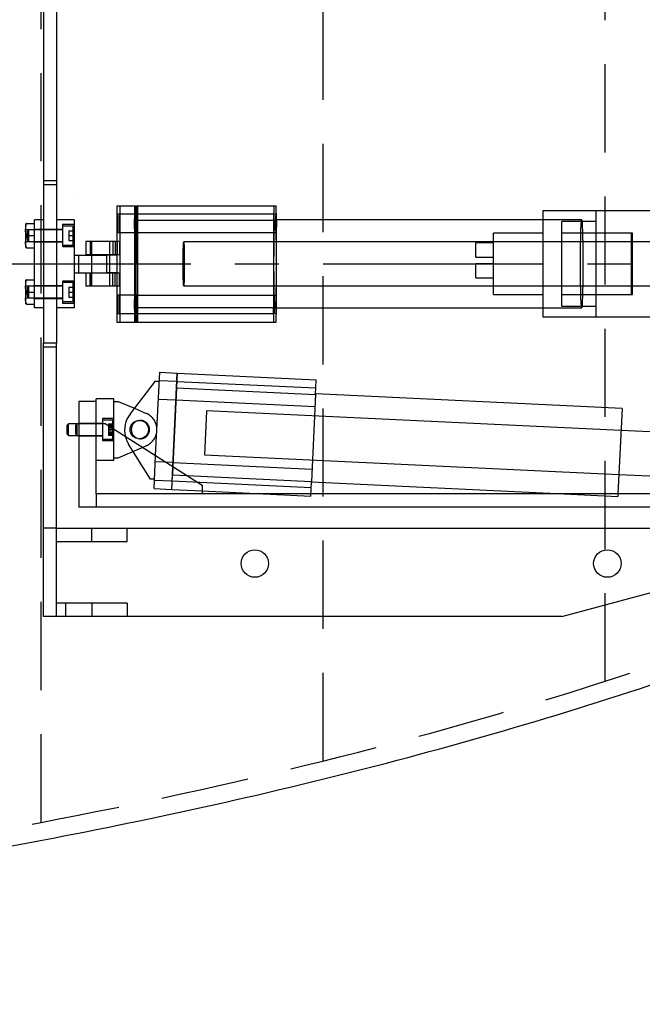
# Model space of a CAD drawing. Extents: x -156 to 25, y 5 to 135.
# Tile 8 of 14: x -3 to 6, y 25 to 39. Entities that reach past the tile are written whole.
import ezdxf

# ---------------------------------------------------------------- set-up
doc = ezdxf.new("R2010")
doc.units = 0
doc.header["$LTSCALE"] = 5
doc.header["$MEASUREMENT"] = 0
for name, pattern in [('CENTER', [2, 1.25, -0.25, 0.25, -0.25]), ('HIDDEN', [0.375, 0.25, -0.125]), ('SLDHIDDEN0', [1.905, 1.27, -0.635])]:
    doc.linetypes.add(name, pattern=pattern)
doc.layers.add('HULL', color=7, linetype='CONTINUOUS')
doc.layers.add('TAIL', color=140, linetype='CONTINUOUS')

msp = doc.modelspace()

# ---------------------------------------------------------------- linework, layer by layer
at = {"layer": 'HULL', "color": 1, "linetype": 'HIDDEN'}
for p, q in [((-2.873, 27.256), (-2.873, 43.096)), ((1.127, 28.126), (1.127, 42.226)), ((5.127, 29.256), (5.127, 41.096))]:
    msp.add_line(p, q, dxfattribs=at)
at = {"layer": 'HULL', "color": 1, "linetype": 'CENTER', "ltscale": 0.5}
msp.add_line((-83.873, 35.176), (17.194, 35.176), dxfattribs=at)
at = {"layer": 'HULL', "linetype": 'HIDDEN'}
msp.add_open_spline([(-32.873, 24.926), (-30.873, 24.947), (-26.871, 25.009), (-20.869, 25.262), (-15.534, 25.614), (-10.868, 26.071), (-6.861, 26.557), (-2.855, 27.228), (1.157, 28.089), (5.172, 29.218), (8.205, 30.309), (9.9, 31.011), (10.284, 31.176)], degree=3, knots=[73.978188, 73.978188, 73.978188, 73.978188, 79.979196, 85.984402, 91.998394, 96.017362, 100.048491, 104.104215, 108.197734, 112.354283, 116.605589, 117.858875, 117.858875, 117.858875, 117.858875], dxfattribs=at)
at = {"layer": 'HULL'}
msp.add_open_spline([(-32.873, 24.676), (-32.556, 24.679), (-32.238, 24.683), (-29.75, 24.714), (-27.579, 24.756), (-23.238, 24.909), (-21.069, 25.015), (-16.734, 25.286), (-14.567, 25.457), (-10.244, 25.891), (-8.084, 26.141), (-4.287, 26.728), (-2.647, 27.027), (0.615, 27.725), (2.235, 28.129), (5.438, 29.069), (7.021, 29.606), (9.15, 30.432), (9.719, 30.663), (10.284, 30.904)], degree=3, knots=[73.975573, 73.975573, 73.975573, 73.975573, 74.928398, 74.928398, 81.436157, 81.436157, 87.943917, 87.943917, 94.451676, 94.451676, 100.959435, 100.959435, 105.945501, 105.945501, 110.931566, 110.931566, 115.917632, 115.917632, 117.752109, 117.752109, 117.752109, 117.752109], dxfattribs=at)
at = {"layer": 'TAIL', "linetype": 'CONTINUOUS'}
for p, q in [((-2.84, 40.176), (-2.84, 36.299)), ((-2.652, 40.176), (-2.652, 36.299)), ((-2.84, 36.299), (-2.84, 34.053)), ((-2.652, 36.299), (-2.84, 36.299)), ((-2.652, 36.299), (-2.652, 34.053)), ((-2.339, 36.185), (-2.339, 36.185)), ((-1.798, 36.001), (-1.798, 35.494)), ((-1.798, 36.001), (-1.756, 36.001)), ((-1.756, 36.001), (-1.756, 34.351)), ((-1.756, 36.001), (-1.506, 36.001)), ((-1.527, 36.001), (-1.527, 35.176)), ((-1.506, 36.001), (0.463, 36.001)), ((-1.506, 36.001), (-1.506, 34.351)), ((0.468, 35.794), (0.463, 36.001)), ((4.246, 35.926), (4.246, 35.801)), ((4.996, 35.926), (4.246, 35.926)), ((6.246, 35.926), (4.996, 35.926)), ((4.996, 35.926), (4.996, 35.488)), ((4.996, 35.926), (4.996, 35.488)), ((-3.08, 35.748), (-3.088, 35.748)), ((-3.08, 35.748), (-2.965, 35.748)), ((-2.965, 34.551), (-2.965, 35.801)), ((-2.84, 35.801), (-2.965, 35.801)), ((-2.402, 35.801), (-2.652, 35.801)), ((-2.402, 35.801), (-2.402, 34.551)), ((-1.506, 35.794), (0.468, 35.794)), ((-1.506, 34.558), (-1.506, 35.794)), ((4.796, 35.801), (0.468, 35.801)), ((0.468, 34.558), (0.468, 35.794)), ((-3.095, 35.743), (-3.095, 35.409)), ((-3.08, 35.576), (-2.965, 35.576)), ((-2.236, 35.494), (-2.236, 35.306)), ((-2.164, 35.494), (-2.236, 35.494)), ((-2.164, 35.494), (-2.164, 35.306)), ((-1.819, 35.494), (-2.164, 35.494)), ((-1.819, 35.494), (-1.819, 35.306)), ((-1.759, 35.494), (-1.819, 35.494)), ((-1.759, 35.494), (-1.759, 35.306)), ((7.148, 35.488), (4.81, 35.488)), ((-3.08, 35.404), (-3.088, 35.404)), ((-3.08, 35.404), (-2.965, 35.404)), ((-3.08, 35.404), (-2.965, 35.404)), ((-2.402, 35.301), (-2.342, 35.301)), ((-2.342, 35.301), (-2.342, 35.051)), ((-2.342, 35.301), (-1.944, 35.301)), ((-2.164, 35.306), (-2.236, 35.306)), ((-1.819, 35.306), (-2.164, 35.306)), ((-1.944, 35.301), (-1.944, 35.051)), ((-1.792, 35.301), (-1.944, 35.301)), ((-1.759, 35.306), (-1.819, 35.306)), ((-1.798, 35.306), (-1.798, 35.301)), ((-1.792, 35.051), (-1.792, 35.301)), ((-2.402, 35.051), (-2.342, 35.051)), ((-2.342, 35.051), (-1.944, 35.051)), ((-1.792, 35.051), (-1.944, 35.051)), ((-1.798, 35.051), (-1.798, 35.046)), ((-1.548, 35.176), (-1.527, 35.176)), ((-1.506, 35.176), (-1.527, 35.176)), ((-1.527, 34.351), (-1.527, 35.176)), ((-3.095, 34.943), (-3.095, 34.609)), ((-3.08, 34.948), (-3.088, 34.948)), ((-3.08, 34.948), (-2.965, 34.948)), ((-2.236, 35.046), (-2.236, 34.858)), ((-2.164, 35.046), (-2.236, 35.046)), ((-2.164, 34.858), (-2.164, 35.046)), ((-1.819, 35.046), (-2.164, 35.046)), ((-1.819, 34.858), (-1.819, 35.046)), ((-1.759, 35.046), (-1.819, 35.046)), ((-1.759, 34.858), (-1.759, 35.046)), ((-3.08, 34.776), (-2.965, 34.776)), ((-2.164, 34.858), (-2.236, 34.858)), ((-1.819, 34.858), (-2.164, 34.858)), ((-1.759, 34.858), (-1.819, 34.858)), ((-1.798, 34.858), (-1.798, 34.351)), ((4.81, 34.863), (7.148, 34.863)), ((4.996, 34.863), (4.996, 34.426)), ((4.996, 34.863), (4.996, 34.426)), ((-3.08, 34.604), (-3.088, 34.604)), ((-3.08, 34.604), (-2.965, 34.604)), ((-3.08, 34.604), (-2.965, 34.604)), ((-2.84, 34.551), (-2.965, 34.551)), ((-2.402, 34.551), (-2.652, 34.551)), ((-1.506, 34.558), (0.468, 34.558)), ((0.463, 34.351), (0.468, 34.558)), ((0.468, 34.551), (4.796, 34.551)), ((4.246, 34.551), (4.246, 34.426)), ((-1.798, 34.351), (-1.756, 34.351)), ((-1.756, 34.351), (-1.506, 34.351)), ((-1.506, 34.351), (0.463, 34.351)), ((4.246, 34.426), (4.996, 34.426)), ((4.996, 34.426), (6.246, 34.426)), ((-2.84, 30.176), (-2.84, 34.053)), ((-2.652, 34.053), (-2.84, 34.053)), ((-2.652, 30.176), (-2.652, 34.053)), ((-1.247, 32.457), (-1.19, 33.638)), ((-1.19, 33.638), (-0.941, 33.626)), ((-1.004, 32.303), (-0.941, 33.626)), ((-0.941, 33.626), (-0.98, 32.802)), ((-0.941, 33.626), (1.032, 33.532)), ((1.022, 33.325), (1.032, 33.532)), ((-1.257, 33.509), (-1.611, 33.046)), ((-1.197, 33.506), (-1.257, 33.509)), ((-0.951, 33.419), (-1.004, 32.303)), ((-0.951, 33.419), (1.022, 33.325)), ((-1.839, 33.263), (-2.089, 33.263)), ((-2.089, 33.226), (-2.089, 33.263)), ((-1.839, 32.834), (-1.839, 33.263)), ((1.022, 33.325), (0.964, 32.091)), ((5.368, 33.126), (1.023, 33.333)), ((-2.339, 33.226), (-2.339, 31.726)), ((-2.089, 33.226), (-2.339, 33.226)), ((-2.089, 33.226), (-2.339, 33.226)), ((-2.089, 32.914), (-2.089, 33.226)), ((-1.839, 33.226), (-1.779, 33.226)), ((-1.779, 33.226), (-1.549, 33.128)), ((5.368, 33.126), (5.31, 31.914)), ((-2.484, 32.908), (-2.503, 32.889)), ((-2.503, 32.763), (-2.503, 32.889)), ((-2.339, 32.908), (-2.484, 32.908)), ((-2.484, 32.744), (-2.484, 32.908)), ((-2.089, 32.914), (-1.964, 32.914)), ((-2.089, 32.914), (-1.964, 32.914)), ((-1.964, 32.914), (-0.589, 32.039)), ((-1.964, 32.914), (-0.589, 32.039)), ((-1.964, 32.914), (-1.964, 32.914)), ((7.465, 32.714), (5.353, 32.814)), ((-2.503, 32.763), (-2.484, 32.744)), ((-2.484, 32.744), (-2.339, 32.744)), ((-1.019, 31.978), (-0.98, 32.802)), ((-0.98, 32.802), (-0.98, 32.802)), ((-0.98, 32.802), (-0.98, 32.802)), ((-0.803, 32.175), (0.964, 32.091)), ((5.323, 32.19), (7.435, 32.089)), ((-0.589, 32.039), (-0.589, 31.914)), ((0.954, 31.884), (0.964, 32.091)), ((0.963, 32.084), (4.542, 31.914)), ((-0.589, 31.958), (0.954, 31.884)), ((7.936, 31.914), (-0.589, 31.914)), ((0.331, 31.914), (-0.589, 31.914)), ((7.936, 31.914), (0.955, 31.914)), ((7.936, 31.726), (-2.339, 31.726)), ((-2.652, 31.426), (-2.152, 31.426)), ((-2.152, 31.238), (-2.152, 31.426)), ((-2.152, 31.426), (-1.652, 31.426)), ((-1.652, 31.426), (6.848, 31.426)), ((-1.652, 31.238), (-1.652, 31.426)), ((-2.652, 31.238), (-2.152, 31.238)), ((-2.152, 31.238), (-1.652, 31.238)), ((4.516, 30.176), (8.223, 31.176)), ((-2.152, 30.364), (-2.652, 30.364)), ((-2.152, 30.364), (-2.152, 30.176)), ((-1.652, 30.364), (-2.152, 30.364)), ((-1.652, 30.364), (-1.652, 30.176)), ((-2.652, 30.176), (-2.84, 30.176)), ((-2.152, 30.176), (-2.652, 30.176)), ((-1.652, 30.176), (-2.152, 30.176)), ((4.516, 30.176), (-1.652, 30.176))]:
    msp.add_line(p, q, dxfattribs=at)
at = {"layer": 'TAIL', "linetype": 'SLDHIDDEN0'}
for p, q in [((-2.652, 36.355), (-2.84, 36.355)), ((-1.548, 36.001), (-1.548, 34.351)), ((-1.543, 36.001), (-1.548, 35.794)), ((-1.506, 35.794), (-1.511, 36.001)), ((0.431, 36.001), (0.426, 35.794)), ((-1.762, 35.881), (-1.792, 35.881)), ((-1.513, 35.881), (-1.762, 35.881)), ((-1.548, 35.794), (-1.548, 34.558)), ((-1.548, 35.794), (-1.506, 35.794)), ((-1.513, 35.879), (-1.542, 35.879)), ((0.462, 35.879), (-1.513, 35.879)), ((0.426, 35.794), (0.426, 34.558)), ((0.468, 35.801), (0.447, 35.801)), ((4.246, 35.801), (4.246, 34.551)), ((4.516, 35.176), (4.516, 35.776)), ((4.996, 35.776), (4.516, 35.776)), ((-2.965, 35.658), (-3.095, 35.658)), ((-3.047, 35.658), (-3.066, 35.639)), ((-3.066, 35.576), (-3.066, 35.639)), ((-2.566, 35.658), (-3.047, 35.658)), ((-3.047, 35.576), (-3.047, 35.658)), ((-2.84, 35.664), (-2.965, 35.664)), ((-2.652, 35.664), (-2.84, 35.664)), ((-2.566, 35.664), (-2.652, 35.664)), ((-2.402, 35.732), (-2.566, 35.732)), ((-2.566, 35.732), (-2.566, 35.42)), ((-2.416, 35.711), (-2.566, 35.711)), ((-2.479, 35.646), (-2.479, 35.576)), ((-2.479, 35.646), (-2.402, 35.646)), ((-2.416, 35.576), (-2.416, 35.711)), ((-2.402, 35.697), (-2.416, 35.711)), ((-1.792, 35.621), (-1.762, 35.621)), ((-1.762, 35.621), (-1.513, 35.621)), ((-1.542, 35.622), (-1.513, 35.622)), ((-1.513, 35.622), (0.462, 35.622)), ((4.246, 35.611), (3.546, 35.611)), ((3.546, 35.26), (3.546, 35.611)), ((5.516, 35.611), (4.516, 35.611)), ((5.496, 35.611), (4.996, 35.611)), ((5.496, 35.611), (5.496, 34.741)), ((5.516, 35.176), (5.516, 35.611)), ((-3.095, 35.494), (-2.965, 35.494)), ((-3.066, 35.513), (-3.066, 35.576)), ((-3.066, 35.513), (-3.047, 35.494)), ((-3.047, 35.494), (-3.047, 35.576)), ((-3.047, 35.494), (-2.566, 35.494)), ((-2.965, 35.487), (-2.84, 35.487)), ((-2.84, 35.487), (-2.652, 35.487)), ((-2.652, 35.487), (-2.566, 35.487)), ((-2.479, 35.576), (-2.479, 35.506)), ((-2.479, 35.576), (-2.402, 35.576)), ((-2.479, 35.506), (-2.402, 35.506)), ((-2.479, 35.506), (-2.402, 35.506)), ((-2.416, 35.441), (-2.416, 35.576)), ((-2.175, 35.494), (-2.175, 35.306)), ((-2.157, 35.494), (-2.157, 35.306)), ((-1.897, 35.306), (-1.897, 35.494)), ((-1.855, 35.494), (-1.855, 35.306)), ((-1.798, 35.494), (-1.798, 35.306)), ((-1.795, 35.494), (-1.795, 35.306)), ((4.81, 35.488), (-0.849, 35.488)), ((3.546, 35.472), (3.296, 35.472)), ((3.296, 35.391), (3.296, 35.472)), ((4.996, 35.488), (4.996, 34.863)), ((4.996, 35.488), (4.996, 34.863)), ((-2.566, 35.441), (-2.416, 35.441)), ((-2.566, 35.42), (-2.402, 35.42)), ((-2.416, 35.441), (-2.402, 35.454)), ((3.296, 35.272), (3.296, 35.391)), ((-2.157, 35.301), (-2.157, 35.051)), ((-1.944, 35.301), (-1.944, 35.051)), ((-1.897, 35.051), (-1.897, 35.301)), ((-1.798, 35.301), (-1.798, 35.051)), ((3.296, 35.272), (3.546, 35.272)), ((3.546, 34.741), (3.546, 35.26)), ((3.546, 35.178), (3.296, 35.178)), ((3.296, 35.097), (3.296, 35.178)), ((3.296, 34.978), (3.296, 35.097)), ((4.516, 34.576), (4.516, 35.176)), ((5.516, 34.741), (5.516, 35.176)), ((-2.402, 34.932), (-2.566, 34.932)), ((-2.566, 34.932), (-2.566, 34.62)), ((-2.416, 34.911), (-2.566, 34.911)), ((-2.416, 34.776), (-2.416, 34.911)), ((-2.402, 34.897), (-2.416, 34.911)), ((-2.175, 34.858), (-2.175, 35.046)), ((-2.157, 35.046), (-2.157, 34.858)), ((-1.897, 34.858), (-1.897, 35.046)), ((-1.855, 34.858), (-1.855, 35.046)), ((-1.798, 35.046), (-1.798, 34.858)), ((-1.795, 34.858), (-1.795, 35.046)), ((3.296, 34.978), (3.546, 34.978)), ((-2.965, 34.858), (-3.095, 34.858)), ((-3.047, 34.858), (-3.066, 34.839)), ((-3.066, 34.776), (-3.066, 34.839)), ((-3.066, 34.713), (-3.066, 34.776)), ((-2.566, 34.858), (-3.047, 34.858)), ((-3.047, 34.776), (-3.047, 34.858)), ((-3.047, 34.694), (-3.047, 34.776)), ((-2.84, 34.864), (-2.965, 34.864)), ((-2.652, 34.864), (-2.84, 34.864)), ((-2.566, 34.864), (-2.652, 34.864)), ((-2.479, 34.846), (-2.479, 34.776)), ((-2.479, 34.846), (-2.402, 34.846)), ((-2.479, 34.776), (-2.479, 34.706)), ((-2.479, 34.776), (-2.402, 34.776)), ((-2.416, 34.641), (-2.416, 34.776)), ((-0.849, 34.863), (4.81, 34.863)), ((-3.095, 34.694), (-2.965, 34.694)), ((-3.066, 34.713), (-3.047, 34.694)), ((-3.047, 34.694), (-2.566, 34.694)), ((-2.965, 34.687), (-2.84, 34.687)), ((-2.84, 34.687), (-2.652, 34.687)), ((-2.652, 34.687), (-2.566, 34.687)), ((-2.566, 34.641), (-2.416, 34.641)), ((-2.479, 34.706), (-2.402, 34.706)), ((-2.479, 34.706), (-2.402, 34.706)), ((-2.416, 34.641), (-2.402, 34.654)), ((-1.762, 34.731), (-1.792, 34.731)), ((-1.513, 34.731), (-1.762, 34.731)), ((-1.513, 34.729), (-1.542, 34.729)), ((0.462, 34.729), (-1.513, 34.729)), ((3.546, 34.741), (4.246, 34.741)), ((4.516, 34.741), (5.516, 34.741)), ((4.996, 34.741), (5.496, 34.741)), ((-2.566, 34.62), (-2.402, 34.62)), ((-1.548, 34.558), (-1.543, 34.351)), ((-1.548, 34.558), (-1.506, 34.558)), ((-1.511, 34.351), (-1.506, 34.558)), ((0.431, 34.351), (0.426, 34.558)), ((0.447, 34.551), (0.468, 34.551)), ((4.516, 34.576), (4.996, 34.576)), ((-1.792, 34.471), (-1.762, 34.471)), ((-1.762, 34.471), (-1.513, 34.471)), ((-1.542, 34.472), (-1.513, 34.472)), ((-1.513, 34.472), (0.462, 34.472)), ((-2.652, 33.997), (-2.84, 33.997)), ((-0.946, 33.506), (-1.196, 33.518)), ((-0.951, 33.419), (-0.941, 33.626)), ((1.026, 33.411), (-0.946, 33.505)), ((-1.208, 33.259), (-0.959, 33.247)), ((-0.959, 33.248), (1.014, 33.154)), ((-1.549, 33.128), (-1.381, 33.056)), ((-0.526, 33.093), (-0.527, 33.082)), ((5.353, 32.814), (-0.526, 33.093)), ((-1.839, 32.982), (-2.003, 32.982)), ((-2.003, 32.982), (-2.003, 32.826)), ((-1.853, 32.961), (-2.003, 32.961)), ((-1.853, 32.691), (-1.853, 32.961)), ((-1.839, 32.947), (-1.853, 32.961)), ((-0.527, 33.082), (-0.556, 32.469)), ((-2.359, 32.908), (-2.378, 32.889)), ((-2.378, 32.882), (-2.378, 32.889)), ((-2.378, 32.763), (-2.378, 32.882)), ((-2.359, 32.899), (-2.359, 32.908)), ((-2.359, 32.744), (-2.359, 32.899)), ((-2.089, 32.914), (-2.339, 32.914)), ((-2.003, 32.908), (-2.339, 32.908)), ((-2.003, 32.914), (-2.089, 32.914)), ((-2.089, 31.914), (-2.089, 32.914)), ((-2.003, 32.826), (-2.003, 32.67)), ((-1.916, 32.906), (-1.916, 32.875)), ((-1.916, 32.906), (-1.839, 32.906)), ((-1.916, 32.898), (-1.839, 32.898)), ((-1.916, 32.894), (-1.839, 32.894)), ((-1.916, 32.875), (-1.916, 32.795)), ((-1.916, 32.875), (-1.839, 32.875)), ((-1.916, 32.857), (-1.839, 32.857)), ((-1.916, 32.83), (-1.839, 32.83)), ((-1.916, 32.822), (-1.839, 32.822)), ((-1.839, 32.388), (-1.839, 32.834)), ((-2.378, 32.763), (-2.359, 32.744)), ((-2.339, 32.744), (-2.003, 32.744)), ((-2.339, 32.737), (-2.089, 32.737)), ((-2.089, 32.737), (-2.003, 32.737)), ((-2.003, 32.691), (-1.853, 32.691)), ((-1.916, 32.795), (-1.839, 32.795)), ((-1.916, 32.795), (-1.916, 32.746)), ((-1.916, 32.777), (-1.839, 32.777)), ((-1.916, 32.758), (-1.839, 32.758)), ((-1.916, 32.754), (-1.839, 32.754)), ((-1.916, 32.746), (-1.839, 32.746)), ((-1.853, 32.691), (-1.839, 32.704)), ((-2.003, 32.67), (-1.839, 32.67)), ((-1.779, 32.426), (-1.381, 32.596)), ((-1.322, 32.125), (-1.631, 32.619)), ((-1.839, 32.426), (-1.779, 32.426)), ((-1.269, 31.99), (-1.247, 32.457)), ((-0.556, 32.469), (5.323, 32.19)), ((-1.839, 32.388), (-2.089, 32.388)), ((-1.001, 32.358), (-1.251, 32.37)), ((-1.019, 31.978), (-1.004, 32.303)), ((-1.004, 32.303), (-1.009, 32.185)), ((0.972, 32.262), (-1.001, 32.356)), ((-1.263, 32.122), (-1.322, 32.125)), ((-1.019, 31.978), (-1.009, 32.185)), ((-1.009, 32.185), (-0.803, 32.175)), ((-1.269, 31.99), (-1.019, 31.978)), ((-1.263, 32.11), (-1.013, 32.098)), ((-1.019, 31.978), (-0.589, 31.958)), ((-1.013, 32.099), (0.959, 32.006)), ((-0.589, 31.914), (-2.089, 31.914)), ((-0.589, 31.914), (-2.089, 31.914)), ((-2.089, 31.914), (-2.089, 31.726)), ((0.955, 31.914), (0.331, 31.914)), ((4.542, 31.914), (5.308, 31.877)), ((5.31, 31.914), (5.308, 31.877)), ((-2.652, 31.426), (-2.84, 31.426)), ((-2.524, 30.364), (-2.524, 30.176))]:
    msp.add_line(p, q, dxfattribs=at)
at = {"layer": 'TAIL', "linetype": 'CONTINUOUS', "flags": 128}
for points in [[(-3.08, 35.576), (-3.092, 35.638), (-3.09, 35.702), (-3.08, 35.748)], [(-1.792, 35.621), (-1.793, 35.625), (-1.793, 35.637), (-1.794, 35.656), (-1.795, 35.681), (-1.795, 35.711), (-1.795, 35.743), (-1.795, 35.775), (-1.795, 35.806), (-1.794, 35.834), (-1.794, 35.856), (-1.793, 35.872), (-1.792, 35.88), (-1.791, 35.88), (-1.791, 35.872), (-1.79, 35.856), (-1.789, 35.834), (-1.789, 35.806), (-1.789, 35.775), (-1.788, 35.743), (-1.789, 35.711), (-1.789, 35.681), (-1.79, 35.656), (-1.79, 35.637), (-1.791, 35.625), (-1.792, 35.621)], [(-1.762, 35.881), (-1.763, 35.877), (-1.764, 35.865), (-1.765, 35.846), (-1.765, 35.821), (-1.766, 35.791), (-1.766, 35.759), (-1.766, 35.727), (-1.765, 35.696), (-1.765, 35.668), (-1.764, 35.646), (-1.764, 35.63), (-1.763, 35.622), (-1.762, 35.622), (-1.761, 35.63), (-1.761, 35.646), (-1.76, 35.668), (-1.759, 35.696), (-1.759, 35.727), (-1.759, 35.759), (-1.759, 35.791), (-1.76, 35.821), (-1.76, 35.846), (-1.761, 35.865), (-1.762, 35.877), (-1.762, 35.881)], [(4.796, 35.801), (4.796, 35.801), (4.798, 35.795), (4.8, 35.78), (4.801, 35.758), (4.803, 35.729), (4.805, 35.692), (4.806, 35.648), (4.807, 35.599), (4.809, 35.543), (4.81, 35.483), (4.81, 35.419), (4.811, 35.352), (4.811, 35.283), (4.812, 35.212), (4.812, 35.14), (4.811, 35.069), (4.811, 35), (4.81, 34.933), (4.81, 34.869), (4.809, 34.809), (4.807, 34.753), (4.806, 34.704), (4.805, 34.66), (4.803, 34.623), (4.801, 34.594), (4.8, 34.571), (4.798, 34.557), (4.796, 34.551), (4.796, 34.551)], [(-3.08, 35.404), (-3.092, 35.466), (-3.09, 35.53), (-3.08, 35.576)], [(-3.08, 34.776), (-3.092, 34.838), (-3.09, 34.902), (-3.08, 34.948)], [(-3.08, 34.604), (-3.092, 34.666), (-3.09, 34.73), (-3.08, 34.776)], [(-1.792, 34.731), (-1.793, 34.727), (-1.793, 34.715), (-1.794, 34.696), (-1.795, 34.671), (-1.795, 34.641), (-1.795, 34.609), (-1.795, 34.577), (-1.795, 34.546), (-1.794, 34.518), (-1.794, 34.496), (-1.793, 34.48), (-1.792, 34.472), (-1.791, 34.472), (-1.791, 34.48), (-1.79, 34.496), (-1.789, 34.518), (-1.789, 34.546), (-1.789, 34.577), (-1.788, 34.609), (-1.789, 34.641), (-1.789, 34.671), (-1.79, 34.696), (-1.79, 34.715), (-1.791, 34.727), (-1.792, 34.731)], [(-1.762, 34.471), (-1.763, 34.475), (-1.764, 34.487), (-1.765, 34.506), (-1.765, 34.531), (-1.766, 34.561), (-1.766, 34.593), (-1.766, 34.625), (-1.765, 34.656), (-1.765, 34.684), (-1.764, 34.706), (-1.764, 34.722), (-1.763, 34.73), (-1.762, 34.73), (-1.761, 34.722), (-1.761, 34.706), (-1.76, 34.684), (-1.759, 34.656), (-1.759, 34.625), (-1.759, 34.593), (-1.759, 34.561), (-1.76, 34.531), (-1.76, 34.506), (-1.761, 34.487), (-1.762, 34.475), (-1.762, 34.471)]]:
    msp.add_lwpolyline(points, dxfattribs=at)
at = {"layer": 'TAIL', "linetype": 'SLDHIDDEN0', "flags": 128}
for points in [[(-1.542, 35.621), (-1.543, 35.625), (-1.543, 35.637), (-1.544, 35.656), (-1.545, 35.681), (-1.545, 35.711), (-1.545, 35.743), (-1.545, 35.775), (-1.545, 35.806), (-1.544, 35.834), (-1.544, 35.856), (-1.543, 35.872), (-1.542, 35.88), (-1.541, 35.88), (-1.541, 35.872), (-1.54, 35.856), (-1.539, 35.834), (-1.539, 35.806), (-1.539, 35.775), (-1.539, 35.743), (-1.539, 35.711), (-1.539, 35.681), (-1.54, 35.656), (-1.54, 35.637), (-1.541, 35.625), (-1.542, 35.621)], [(-1.539, 35.751), (-1.539, 35.783), (-1.539, 35.813), (-1.539, 35.839), (-1.54, 35.859), (-1.541, 35.873), (-1.542, 35.879), (-1.542, 35.877), (-1.543, 35.867), (-1.544, 35.85), (-1.545, 35.826), (-1.545, 35.798), (-1.545, 35.767), (-1.545, 35.735), (-1.545, 35.704), (-1.545, 35.675), (-1.544, 35.652), (-1.543, 35.635), (-1.542, 35.625), (-1.542, 35.623), (-1.541, 35.629), (-1.54, 35.642), (-1.539, 35.663), (-1.539, 35.689), (-1.539, 35.719), (-1.539, 35.751)], [(-1.513, 35.881), (-1.513, 35.877), (-1.514, 35.865), (-1.515, 35.846), (-1.515, 35.821), (-1.516, 35.791), (-1.516, 35.759), (-1.516, 35.727), (-1.516, 35.696), (-1.515, 35.668), (-1.515, 35.646), (-1.514, 35.63), (-1.513, 35.622), (-1.512, 35.622), (-1.511, 35.63), (-1.511, 35.646), (-1.51, 35.668), (-1.51, 35.696), (-1.509, 35.727), (-1.509, 35.759), (-1.509, 35.791), (-1.51, 35.821), (-1.51, 35.846), (-1.511, 35.865), (-1.512, 35.877), (-1.513, 35.881)], [(-1.516, 35.751), (-1.516, 35.783), (-1.515, 35.813), (-1.515, 35.839), (-1.514, 35.859), (-1.514, 35.873), (-1.513, 35.879), (-1.512, 35.877), (-1.511, 35.867), (-1.51, 35.85), (-1.51, 35.826), (-1.51, 35.798), (-1.509, 35.767), (-1.509, 35.735), (-1.51, 35.704), (-1.51, 35.675), (-1.51, 35.652), (-1.511, 35.635), (-1.512, 35.625), (-1.513, 35.623), (-1.514, 35.629), (-1.514, 35.642), (-1.515, 35.663), (-1.515, 35.689), (-1.516, 35.719), (-1.516, 35.751)], [(0.436, 35.751), (0.436, 35.783), (0.435, 35.813), (0.435, 35.839), (0.434, 35.859), (0.433, 35.873), (0.433, 35.879), (0.432, 35.877), (0.431, 35.867), (0.43, 35.85), (0.43, 35.826), (0.429, 35.798), (0.429, 35.767), (0.429, 35.735), (0.429, 35.704), (0.43, 35.675), (0.43, 35.652), (0.431, 35.635), (0.432, 35.625), (0.433, 35.623), (0.433, 35.629), (0.434, 35.642), (0.435, 35.663), (0.435, 35.689), (0.436, 35.719), (0.436, 35.751)], [(0.431, 35.176), (0.431, 35.247), (0.432, 35.317), (0.432, 35.386), (0.433, 35.452), (0.434, 35.514), (0.435, 35.572), (0.436, 35.624), (0.437, 35.671), (0.439, 35.711), (0.441, 35.744), (0.442, 35.77), (0.444, 35.788), (0.446, 35.799), (0.448, 35.801), (0.449, 35.795), (0.451, 35.78), (0.453, 35.758), (0.455, 35.729), (0.456, 35.692), (0.458, 35.648), (0.459, 35.599), (0.46, 35.543), (0.461, 35.483), (0.462, 35.419), (0.462, 35.352), (0.463, 35.283), (0.463, 35.212), (0.463, 35.14), (0.463, 35.069), (0.462, 35), (0.462, 34.933), (0.461, 34.869), (0.46, 34.809), (0.459, 34.753), (0.458, 34.704), (0.456, 34.66), (0.455, 34.623), (0.453, 34.594), (0.451, 34.571), (0.449, 34.557), (0.448, 34.551), (0.446, 34.553), (0.444, 34.563), (0.442, 34.582), (0.441, 34.607), (0.439, 34.641), (0.437, 34.681), (0.436, 34.728), (0.435, 34.78), (0.434, 34.838), (0.433, 34.9), (0.432, 34.966), (0.432, 35.034), (0.431, 35.105), (0.431, 35.176)], [(0.459, 35.751), (0.459, 35.783), (0.459, 35.813), (0.459, 35.839), (0.46, 35.859), (0.461, 35.873), (0.462, 35.879), (0.462, 35.877), (0.463, 35.867), (0.464, 35.85), (0.464, 35.826), (0.465, 35.798), (0.465, 35.767), (0.465, 35.735), (0.465, 35.704), (0.464, 35.675), (0.464, 35.652), (0.463, 35.635), (0.462, 35.625), (0.462, 35.623), (0.461, 35.629), (0.46, 35.642), (0.459, 35.663), (0.459, 35.689), (0.459, 35.719), (0.459, 35.751)], [(4.78, 35.176), (4.78, 35.247), (4.78, 35.317), (4.781, 35.386), (4.781, 35.452), (4.782, 35.514), (4.783, 35.572), (4.785, 35.624), (4.786, 35.671), (4.787, 35.711), (4.789, 35.744), (4.791, 35.77), (4.793, 35.788), (4.794, 35.799), (4.796, 35.801)], [(-0.853, 35.445), (-0.852, 35.467), (-0.851, 35.481), (-0.849, 35.488), (-0.848, 35.487), (-0.847, 35.477), (-0.846, 35.46), (-0.844, 35.435), (-0.843, 35.404), (-0.843, 35.367), (-0.842, 35.325), (-0.841, 35.279), (-0.841, 35.23), (-0.841, 35.18), (-0.841, 35.13), (-0.841, 35.081), (-0.842, 35.034), (-0.843, 34.991), (-0.843, 34.953), (-0.844, 34.921), (-0.845, 34.895), (-0.847, 34.877), (-0.848, 34.866), (-0.849, 34.864), (-0.85, 34.869), (-0.852, 34.882), (-0.853, 34.903), (-0.854, 34.931), (-0.855, 34.966), (-0.856, 35.005), (-0.856, 35.05), (-0.857, 35.097), (-0.857, 35.147), (-0.857, 35.197), (-0.857, 35.247), (-0.856, 35.295), (-0.856, 35.339), (-0.855, 35.38), (-0.854, 35.415), (-0.853, 35.445)], [(4.796, 34.551), (4.794, 34.553), (4.793, 34.563), (4.791, 34.582), (4.789, 34.607), (4.787, 34.641), (4.786, 34.681), (4.785, 34.728), (4.783, 34.78), (4.782, 34.838), (4.781, 34.9), (4.781, 34.966), (4.78, 35.034), (4.78, 35.105), (4.78, 35.176)], [(-1.542, 34.731), (-1.543, 34.727), (-1.543, 34.715), (-1.544, 34.696), (-1.545, 34.671), (-1.545, 34.641), (-1.545, 34.609), (-1.545, 34.577), (-1.545, 34.546), (-1.544, 34.518), (-1.544, 34.496), (-1.543, 34.48), (-1.542, 34.472), (-1.541, 34.472), (-1.541, 34.48), (-1.54, 34.496), (-1.539, 34.518), (-1.539, 34.546), (-1.539, 34.577), (-1.539, 34.609), (-1.539, 34.641), (-1.539, 34.671), (-1.54, 34.696), (-1.54, 34.715), (-1.541, 34.727), (-1.542, 34.731)], [(-1.545, 34.601), (-1.545, 34.633), (-1.545, 34.663), (-1.544, 34.689), (-1.544, 34.709), (-1.543, 34.723), (-1.542, 34.729), (-1.541, 34.727), (-1.54, 34.717), (-1.54, 34.7), (-1.539, 34.676), (-1.539, 34.648), (-1.539, 34.617), (-1.539, 34.585), (-1.539, 34.554), (-1.539, 34.525), (-1.54, 34.502), (-1.54, 34.485), (-1.541, 34.475), (-1.542, 34.473), (-1.543, 34.479), (-1.544, 34.492), (-1.544, 34.513), (-1.545, 34.539), (-1.545, 34.569), (-1.545, 34.601)], [(-1.513, 34.471), (-1.513, 34.475), (-1.514, 34.487), (-1.515, 34.506), (-1.515, 34.531), (-1.516, 34.561), (-1.516, 34.593), (-1.516, 34.625), (-1.516, 34.656), (-1.515, 34.684), (-1.515, 34.706), (-1.514, 34.722), (-1.513, 34.73), (-1.512, 34.73), (-1.511, 34.722), (-1.511, 34.706), (-1.51, 34.684), (-1.51, 34.656), (-1.509, 34.625), (-1.509, 34.593), (-1.509, 34.561), (-1.51, 34.531), (-1.51, 34.506), (-1.511, 34.487), (-1.512, 34.475), (-1.513, 34.471)], [(-1.509, 34.601), (-1.509, 34.633), (-1.51, 34.663), (-1.51, 34.689), (-1.511, 34.709), (-1.512, 34.723), (-1.512, 34.729), (-1.513, 34.727), (-1.514, 34.717), (-1.515, 34.7), (-1.515, 34.676), (-1.516, 34.648), (-1.516, 34.617), (-1.516, 34.585), (-1.516, 34.554), (-1.515, 34.525), (-1.515, 34.502), (-1.514, 34.485), (-1.513, 34.475), (-1.512, 34.473), (-1.512, 34.479), (-1.511, 34.492), (-1.51, 34.513), (-1.51, 34.539), (-1.509, 34.569), (-1.509, 34.601)], [(0.429, 34.601), (0.429, 34.633), (0.43, 34.663), (0.43, 34.689), (0.431, 34.709), (0.431, 34.723), (0.432, 34.729), (0.433, 34.727), (0.434, 34.717), (0.435, 34.7), (0.435, 34.676), (0.436, 34.648), (0.436, 34.617), (0.436, 34.585), (0.436, 34.554), (0.435, 34.525), (0.435, 34.502), (0.434, 34.485), (0.433, 34.475), (0.432, 34.473), (0.431, 34.479), (0.431, 34.492), (0.43, 34.513), (0.43, 34.539), (0.429, 34.569), (0.429, 34.601)], [(0.465, 34.601), (0.465, 34.633), (0.465, 34.663), (0.464, 34.689), (0.464, 34.709), (0.463, 34.723), (0.462, 34.729), (0.461, 34.727), (0.46, 34.717), (0.46, 34.7), (0.459, 34.676), (0.459, 34.648), (0.459, 34.617), (0.459, 34.585), (0.459, 34.554), (0.459, 34.525), (0.46, 34.502), (0.46, 34.485), (0.461, 34.475), (0.462, 34.473), (0.463, 34.479), (0.464, 34.492), (0.464, 34.513), (0.465, 34.539), (0.465, 34.569), (0.465, 34.601)]]:
    msp.add_lwpolyline(points, dxfattribs=at)
at = {"layer": 'TAIL', "linetype": 'CONTINUOUS'}
for centre, radius in [((-1.479, 32.826), 0.13), ((0.16, 30.926), 0.195), ((5.16, 30.926), 0.195)]:
    msp.add_circle(centre, radius, dxfattribs=at)
for centre, radius, start, end in [((-1.313, 32.818), 0.375, 142.5653, 193.2388), ((-1.464, 32.826), 0.13, 93.3643, 180), ((-1.464, 32.826), 0.13, 180, 266.6357)]:
    msp.add_arc(centre, radius, start, end, dxfattribs=at)
at = {"layer": 'TAIL', "linetype": 'SLDHIDDEN0'}
for centre, radius, start, end in [((-1.464, 32.826), 0.13, 266.6357, 93.3643), ((-1.479, 32.826), 0.25, 293.1435, 66.8565), ((-1.313, 32.818), 0.375, 193.2388, 211.99)]:
    msp.add_arc(centre, radius, start, end, dxfattribs=at)

doc.saveas('drawing.dxf')
